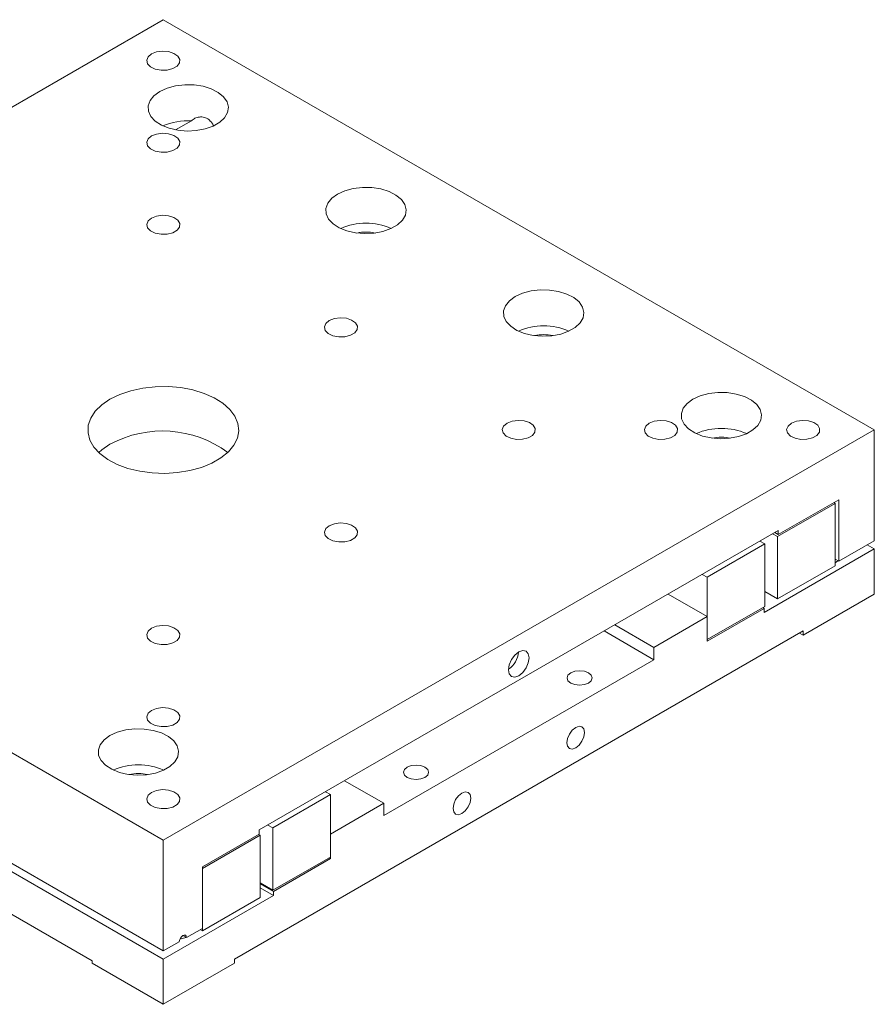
# Model space of a CAD drawing. Header units: millimetres. Extents: x 14895 to 15336, y 302 to 927.
# Tile 3 of 7: x 15143 to 15228, y 412 to 510. Entities that reach past the tile are written whole.
import ezdxf

# ---------------------------------------------------------------- set-up
doc = ezdxf.new("R2010")
doc.units = ezdxf.units.MM
doc.header["$LTSCALE"] = 0.3

msp = doc.modelspace()

# ---------------------------------------------------------------- linework, layer by layer
at = {"color": 7, "linetype": 'Continuous', "lineweight": 15}
for p, q in [((15086.405, 469.016), (15157.116, 509.836)), ((15227.826, 469.016), (15157.116, 509.836)), ((15158.342, 498.866), (15159.906, 499.769)), ((15157.116, 428.195), (15086.405, 469.016)), ((15157.116, 428.195), (15227.826, 469.016)), ((15227.826, 469.016), (15227.826, 457.992)), ((15223.937, 461.708), (15218.21, 458.402)), ((15218.28, 458.606), (15224.291, 462.076)), ((15223.937, 461.708), (15223.796, 461.79)), ((15223.937, 455.502), (15223.937, 461.708)), ((15224.291, 462.076), (15224.291, 455.951)), ((15166.662, 429.215), (15218.28, 459.014)), ((15218.21, 458.402), (15217.715, 458.687)), ((15218.28, 458.606), (15217.927, 458.81)), ((15218.28, 459.014), (15218.28, 458.606)), ((15216.937, 457.667), (15211.209, 454.36)), ((15216.442, 457.953), (15216.442, 457.953)), ((15216.937, 457.667), (15216.442, 457.953)), ((15216.937, 451.461), (15216.937, 457.667)), ((15218.21, 458.402), (15218.21, 452.196)), ((15227.826, 457.992), (15224.291, 455.951)), ((15227.826, 457.176), (15227.119, 457.584)), ((15227.826, 457.176), (15216.866, 450.849)), ((15227.826, 457.176), (15227.826, 452.685)), ((15224.291, 455.951), (15223.937, 456.156)), ((15223.937, 455.777), (15224.201, 456.003)), ((15211.209, 454.36), (15210.714, 454.646)), ((15218.21, 452.196), (15223.937, 455.502)), ((15211.209, 454.36), (15211.209, 448.155)), ((15211.209, 450.441), (15207.32, 452.687)), ((15218.21, 452.196), (15216.937, 452.931)), ((15227.826, 452.685), (15220.755, 448.603)), ((15211.209, 448.155), (15216.937, 451.461)), ((15216.866, 451.257), (15211.209, 447.991)), ((15216.866, 451.257), (15216.725, 451.339)), ((15216.866, 450.849), (15216.866, 451.257)), ((15205.906, 447.38), (15211.209, 450.441)), ((15211.209, 447.991), (15211.209, 450.441)), ((15164.187, 416.355), (15220.755, 449.011)), ((15205.906, 446.155), (15200.956, 449.013)), ((15205.906, 447.38), (15202.016, 449.625)), ((15220.755, 448.603), (15220.402, 448.807)), ((15220.755, 449.011), (15220.755, 448.603)), ((15205.906, 447.38), (15205.906, 446.155)), ((15205.906, 446.155), (15179.036, 430.643)), ((15179.036, 431.868), (15175.146, 434.113)), ((15173.733, 432.726), (15168.005, 429.419)), ((15173.733, 432.726), (15173.238, 433.011)), ((15173.733, 426.52), (15173.733, 432.726)), ((15173.733, 428.806), (15179.036, 431.868)), ((15179.036, 430.643), (15179.036, 431.868)), ((15157.116, 417.172), (15133.074, 431.051)), ((15157.116, 416.356), (15133.074, 430.234)), ((15166.662, 428.807), (15166.662, 429.215)), ((15168.005, 429.419), (15167.51, 429.705)), ((15168.005, 429.419), (15168.005, 423.213)), ((15157.116, 417.172), (15157.116, 428.195)), ((15161.005, 425.541), (15166.662, 428.807)), ((15166.732, 428.684), (15161.005, 425.378)), ((15166.732, 428.684), (15166.591, 428.766)), ((15166.732, 422.479), (15166.732, 428.684)), ((15173.733, 428.806), (15173.733, 426.357)), ((15150.045, 416.192), (15132.193, 426.497)), ((15168.005, 423.213), (15173.733, 426.52)), ((15173.733, 426.357), (15168.076, 423.091)), ((15173.733, 426.357), (15173.591, 426.438)), ((15161.005, 419.417), (15161.005, 425.541)), ((15161.005, 425.378), (15161.005, 419.172)), ((15168.005, 423.213), (15166.732, 423.948)), ((15168.076, 423.091), (15166.732, 423.867)), ((15168.076, 422.683), (15166.732, 423.458)), ((15168.076, 422.683), (15157.116, 416.356)), ((15161.005, 419.172), (15166.732, 422.479)), ((15168.076, 423.091), (15168.076, 422.683)), ((15161.005, 419.417), (15159.414, 418.499)), ((15159.06, 418.703), (15159.414, 418.499)), ((15161.005, 419.172), (15160.793, 419.295)), ((15158.707, 418.091), (15157.116, 417.172)), ((15150.045, 415.947), (15150.045, 416.192)), ((15157.116, 411.865), (15150.045, 415.947)), ((15157.116, 411.865), (15157.116, 416.356)), ((15164.187, 415.947), (15157.116, 411.865)), ((15164.187, 415.947), (15164.187, 416.355))]:
    msp.add_line(p, q, dxfattribs=at)
at = {"color": 7, "linetype": 'Continuous', "lineweight": 15, "flags": 128}
for points in [[(15155.949, 506.428), (15155.606, 506.139), (15155.467, 505.798), (15155.551, 505.451), (15155.846, 505.146), (15156.313, 504.922), (15156.888, 504.811), (15157.493, 504.827), (15158.048, 504.968), (15158.477, 505.216), (15158.722, 505.536), (15158.75, 505.886), (15158.557, 506.218), (15158.17, 506.487), (15157.64, 506.657), (15157.039, 506.706), (15156.449, 506.626), (15155.949, 506.428)], [(15156.762, 502.693), (15156.186, 502.272), (15155.794, 501.786), (15155.606, 501.261), (15155.633, 500.725), (15155.873, 500.207), (15156.314, 499.735), (15156.931, 499.335), (15157.692, 499.027), (15158.555, 498.829), (15159.474, 498.752), (15160.399, 498.798), (15161.281, 498.967), (15162.072, 499.248), (15162.728, 499.628), (15163.216, 500.084), (15163.508, 500.593), (15163.589, 501.127), (15163.454, 501.657), (15163.111, 502.156), (15162.579, 502.595), (15161.885, 502.951), (15161.067, 503.206), (15160.17, 503.345), (15159.242, 503.36), (15158.332, 503.252), (15157.491, 503.025), (15156.762, 502.693)], [(15155.949, 498.264), (15155.606, 497.975), (15155.467, 497.634), (15155.551, 497.287), (15155.846, 496.982), (15156.313, 496.758), (15156.888, 496.647), (15157.493, 496.663), (15158.048, 496.804), (15158.477, 497.052), (15158.722, 497.372), (15158.75, 497.722), (15158.557, 498.054), (15158.17, 498.323), (15157.64, 498.493), (15157.039, 498.542), (15156.449, 498.461), (15155.949, 498.264)], [(15174.44, 492.488), (15173.864, 492.067), (15173.471, 491.581), (15173.283, 491.056), (15173.31, 490.52), (15173.551, 490.002), (15173.992, 489.53), (15174.609, 489.13), (15175.37, 488.822), (15176.233, 488.624), (15177.152, 488.547), (15178.077, 488.593), (15178.959, 488.762), (15179.749, 489.043), (15180.406, 489.422), (15180.893, 489.879), (15181.186, 490.388), (15181.267, 490.922), (15181.132, 491.452), (15180.789, 491.951), (15180.256, 492.39), (15179.563, 492.746), (15178.745, 493.001), (15177.848, 493.139), (15176.92, 493.155), (15176.01, 493.047), (15175.168, 492.82), (15174.44, 492.488)], [(15155.949, 490.1), (15155.606, 489.811), (15155.467, 489.47), (15155.551, 489.123), (15155.846, 488.817), (15156.313, 488.594), (15156.888, 488.483), (15157.493, 488.499), (15158.048, 488.64), (15158.477, 488.888), (15158.722, 489.208), (15158.75, 489.558), (15158.557, 489.889), (15158.17, 490.159), (15157.64, 490.329), (15157.039, 490.377), (15156.449, 490.297), (15155.949, 490.1)], [(15192.117, 482.282), (15191.541, 481.862), (15191.149, 481.376), (15190.961, 480.851), (15190.988, 480.315), (15191.229, 479.797), (15191.669, 479.325), (15192.287, 478.925), (15193.048, 478.617), (15193.911, 478.419), (15194.83, 478.341), (15195.755, 478.388), (15196.636, 478.557), (15197.427, 478.838), (15198.084, 479.217), (15198.571, 479.674), (15198.863, 480.183), (15198.944, 480.717), (15198.81, 481.247), (15198.467, 481.746), (15197.934, 482.185), (15197.24, 482.541), (15196.423, 482.796), (15195.526, 482.934), (15194.597, 482.95), (15193.688, 482.842), (15192.846, 482.615), (15192.117, 482.282)], [(15173.627, 479.894), (15173.284, 479.606), (15173.145, 479.265), (15173.229, 478.918), (15173.524, 478.612), (15173.99, 478.389), (15174.565, 478.277), (15175.171, 478.294), (15175.726, 478.435), (15176.155, 478.683), (15176.4, 479.003), (15176.428, 479.352), (15176.235, 479.684), (15175.847, 479.954), (15175.318, 480.124), (15174.717, 480.172), (15174.127, 480.092), (15173.627, 479.894)], [(15151.812, 472.077), (15150.992, 471.516), (15150.349, 470.883), (15149.899, 470.195), (15149.658, 469.474), (15149.631, 468.74), (15149.819, 468.014), (15150.217, 467.317), (15150.814, 466.668), (15151.592, 466.087), (15152.529, 465.59), (15153.598, 465.192), (15154.768, 464.904), (15156.005, 464.734), (15157.275, 464.687), (15158.54, 464.765), (15159.764, 464.965), (15160.912, 465.282), (15161.95, 465.706), (15162.85, 466.225), (15163.584, 466.824), (15164.133, 467.487), (15164.479, 468.194), (15164.614, 468.924), (15164.533, 469.657), (15164.239, 470.371), (15163.739, 471.047), (15163.05, 471.664), (15162.189, 472.204), (15161.183, 472.654), (15160.059, 472.998), (15158.851, 473.228), (15157.593, 473.337), (15156.321, 473.321), (15155.072, 473.182), (15153.882, 472.922), (15152.785, 472.551), (15151.812, 472.077)], [(15209.795, 472.077), (15209.219, 471.657), (15208.827, 471.171), (15208.639, 470.646), (15208.666, 470.11), (15208.906, 469.592), (15209.347, 469.12), (15209.964, 468.719), (15210.725, 468.412), (15211.588, 468.214), (15212.507, 468.136), (15213.432, 468.183), (15214.314, 468.352), (15215.105, 468.633), (15215.761, 469.012), (15216.249, 469.469), (15216.541, 469.978), (15216.622, 470.512), (15216.487, 471.042), (15216.144, 471.54), (15215.612, 471.98), (15214.918, 472.336), (15214.1, 472.59), (15213.203, 472.729), (15212.275, 472.745), (15211.365, 472.636), (15210.524, 472.41), (15209.795, 472.077)], [(15191.304, 469.689), (15190.962, 469.401), (15190.823, 469.06), (15190.907, 468.713), (15191.202, 468.407), (15191.668, 468.184), (15192.243, 468.072), (15192.849, 468.089), (15193.404, 468.23), (15193.832, 468.477), (15194.077, 468.798), (15194.105, 469.147), (15193.913, 469.479), (15193.525, 469.749), (15192.995, 469.919), (15192.395, 469.967), (15191.805, 469.887), (15191.304, 469.689)], [(15205.446, 469.689), (15205.104, 469.401), (15204.965, 469.06), (15205.049, 468.713), (15205.344, 468.407), (15205.81, 468.184), (15206.385, 468.072), (15206.991, 468.089), (15207.546, 468.23), (15207.974, 468.477), (15208.219, 468.798), (15208.247, 469.147), (15208.055, 469.479), (15207.667, 469.749), (15207.138, 469.919), (15206.537, 469.967), (15205.947, 469.887), (15205.446, 469.689)], [(15219.589, 469.689), (15219.246, 469.401), (15219.107, 469.06), (15219.191, 468.713), (15219.486, 468.407), (15219.952, 468.184), (15220.527, 468.072), (15221.133, 468.089), (15221.688, 468.23), (15222.117, 468.477), (15222.361, 468.798), (15222.389, 469.147), (15222.197, 469.479), (15221.809, 469.749), (15221.28, 469.919), (15220.679, 469.967), (15220.089, 469.887), (15219.589, 469.689)], [(15151.812, 467.586), (15150.992, 467.025), (15150.703, 466.77)], [(15173.627, 459.484), (15173.284, 459.195), (15173.145, 458.855), (15173.229, 458.508), (15173.524, 458.202), (15173.99, 457.979), (15174.565, 457.867), (15175.171, 457.883), (15175.726, 458.025), (15176.155, 458.272), (15176.4, 458.593), (15176.428, 458.942), (15176.235, 459.274), (15175.847, 459.543), (15175.318, 459.714), (15174.717, 459.762), (15174.127, 459.682), (15173.627, 459.484)], [(15155.949, 449.279), (15155.606, 448.99), (15155.467, 448.65), (15155.551, 448.303), (15155.846, 447.997), (15156.313, 447.773), (15156.888, 447.662), (15157.493, 447.678), (15158.048, 447.82), (15158.477, 448.067), (15158.722, 448.387), (15158.75, 448.737), (15158.557, 449.069), (15158.17, 449.338), (15157.64, 449.509), (15157.039, 449.557), (15156.449, 449.477), (15155.949, 449.279)], [(15193.496, 446.34), (15193.418, 446.748), (15193.196, 447.003), (15192.863, 447.068), (15192.471, 446.932), (15192.079, 446.615), (15191.746, 446.166), (15191.524, 445.654), (15191.446, 445.156), (15191.524, 444.748), (15191.746, 444.492), (15192.079, 444.427), (15192.471, 444.564), (15192.863, 444.88), (15193.196, 445.329), (15193.418, 445.841), (15193.496, 446.34)], [(15197.634, 444.849), (15197.363, 444.615), (15197.268, 444.339), (15197.363, 444.063), (15197.634, 443.829), (15198.04, 443.672), (15198.518, 443.617), (15198.997, 443.672), (15199.402, 443.829), (15199.673, 444.063), (15199.768, 444.339), (15199.673, 444.615), (15199.402, 444.849), (15198.997, 445.006), (15198.518, 445.061), (15198.04, 445.006), (15197.634, 444.849)], [(15155.949, 441.115), (15155.606, 440.826), (15155.467, 440.485), (15155.551, 440.139), (15155.846, 439.833), (15156.313, 439.609), (15156.888, 439.498), (15157.493, 439.514), (15158.048, 439.656), (15158.477, 439.903), (15158.722, 440.223), (15158.75, 440.573), (15158.557, 440.905), (15158.17, 441.174), (15157.64, 441.345), (15157.039, 441.393), (15156.449, 441.313), (15155.949, 441.115)], [(15151.812, 438.605), (15151.236, 438.184), (15150.844, 437.698), (15150.656, 437.173), (15150.683, 436.637), (15150.923, 436.119), (15151.364, 435.647), (15151.982, 435.247), (15152.742, 434.939), (15153.606, 434.741), (15154.524, 434.664), (15155.45, 434.71), (15156.331, 434.879), (15157.122, 435.16), (15157.778, 435.54), (15158.266, 435.996), (15158.558, 436.505), (15158.639, 437.039), (15158.505, 437.569), (15158.162, 438.068), (15157.629, 438.507), (15156.935, 438.863), (15156.118, 439.118), (15155.221, 439.257), (15154.292, 439.272), (15153.383, 439.164), (15152.541, 438.937), (15151.812, 438.605)], [(15199.012, 438.909), (15198.945, 439.26), (15198.753, 439.481), (15198.466, 439.537), (15198.128, 439.419), (15197.79, 439.146), (15197.503, 438.759), (15197.311, 438.317), (15197.244, 437.888), (15197.311, 437.536), (15197.503, 437.316), (15197.79, 437.26), (15198.128, 437.378), (15198.466, 437.651), (15198.753, 438.037), (15198.945, 438.479), (15199.012, 438.909)], [(15181.371, 435.461), (15181.1, 435.226), (15181.005, 434.95), (15181.1, 434.674), (15181.371, 434.44), (15181.776, 434.284), (15182.255, 434.229), (15182.733, 434.284), (15183.139, 434.44), (15183.41, 434.674), (15183.505, 434.95), (15183.41, 435.226), (15183.139, 435.461), (15182.733, 435.617), (15182.255, 435.672), (15181.776, 435.617), (15181.371, 435.461)], [(15155.949, 432.951), (15155.606, 432.662), (15155.467, 432.321), (15155.551, 431.975), (15155.846, 431.669), (15156.313, 431.445), (15156.888, 431.334), (15157.493, 431.35), (15158.048, 431.492), (15158.477, 431.739), (15158.722, 432.059), (15158.75, 432.409), (15158.557, 432.741), (15158.17, 433.01), (15157.64, 433.181), (15157.039, 433.229), (15156.449, 433.149), (15155.949, 432.951)], [(15187.698, 432.377), (15187.631, 432.729), (15187.439, 432.95), (15187.152, 433.005), (15186.814, 432.888), (15186.476, 432.615), (15186.189, 432.228), (15185.998, 431.786), (15185.93, 431.357), (15185.998, 431.005), (15186.189, 430.784), (15186.476, 430.729), (15186.814, 430.846), (15187.152, 431.119), (15187.439, 431.506), (15187.631, 431.948), (15187.698, 432.377)], [(15158.707, 418.091), (15158.734, 418.262), (15158.81, 418.439), (15158.925, 418.594), (15159.06, 418.703), (15159.196, 418.75), (15159.31, 418.728), (15159.387, 418.639), (15159.414, 418.499)], [(15158.758, 418.332), (15158.806, 418.345), (15159.364, 418.528)]]:
    msp.add_lwpolyline(points, dxfattribs=at)
at = {"color": 7, "linetype": 'Continuous', "lineweight": 15}
for centre, radius, start, end in [((15159.522, 493.753), 6.028, 86.3443, 113.92217), ((15177.268, 483.327), 6.258, 66.32121, 113.6788), ((15177.268, 484.491), 4.215, 77.53003, 102.46992), ((15194.946, 473.122), 6.258, 66.3212, 113.6788), ((15194.946, 474.286), 4.215, 77.53001, 102.46994), ((15157.031, 458.001), 10.914, 53.4659, 118.56529), ((15212.624, 462.918), 6.257, 66.31727, 113.68273), ((15212.624, 464.108), 4.188, 77.44889, 102.55101), ((15190.192, 447.063), 2.248, 303.91222, 356.09316), ((15154.641, 429.444), 6.258, 66.32127, 113.67873), ((15154.641, 430.608), 4.215, 77.53008, 102.46987)]:
    msp.add_arc(centre, radius, start, end, dxfattribs=at)
msp.add_open_spline([(15159.906, 499.769), (15160.019, 499.865), (15160.244, 500.057), (15160.71, 500.181), (15161.194, 500.146), (15161.625, 499.93), (15161.941, 499.613), (15162.062, 499.371), (15162.119, 499.256)], degree=3, knots=[0, 0, 0, 0, 0.176383, 0.352086, 0.541486, 0.712773, 0.863632, 1, 1, 1, 1], dxfattribs=at)

doc.saveas('drawing.dxf')
